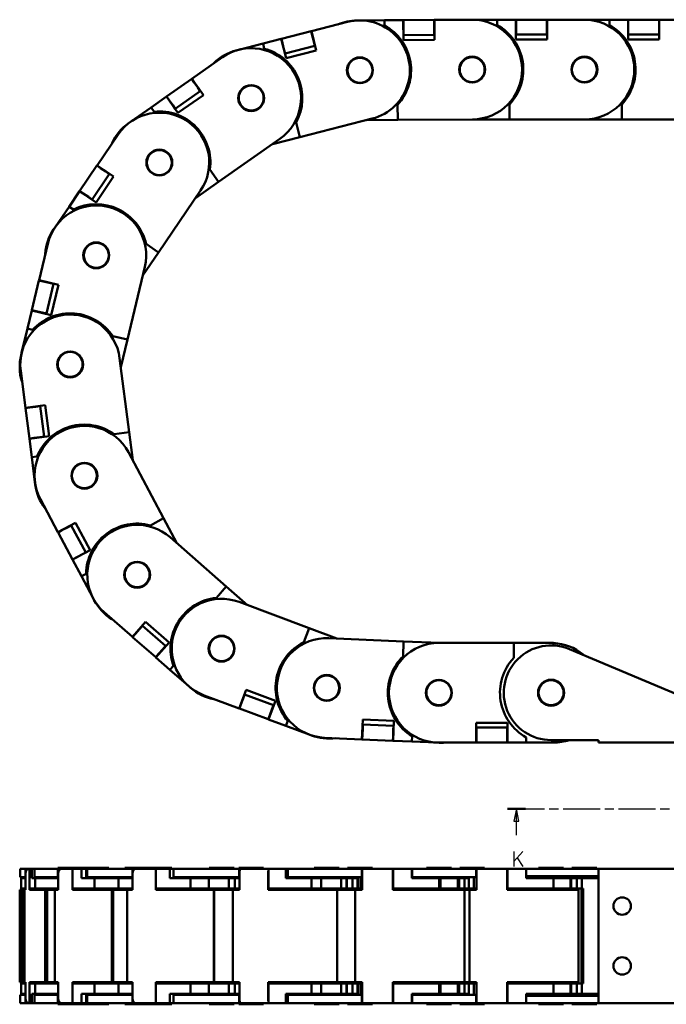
# Model space of a CAD drawing. Header units: millimetres. Extents: x 20 to 820, y -661 to 859.
# Tile 1 of 11: x 120 to 379, y -655 to -260. Entities that reach past the tile are written whole.
import ezdxf

# ---------------------------------------------------------------- set-up
doc = ezdxf.new("R2010")
doc.units = ezdxf.units.MM
doc.header["$LTSCALE"] = 2
doc.linetypes.add('CHAIN', pattern=[0.3543, 0.2362, -0.0295, 0.0591, -0.0295])
doc.layers.add('단면선(ISO)', color=3, linetype='CHAIN', lineweight=25)
doc.layers.add('외형선(ISO)', color=7, linetype='Continuous', lineweight=50)
doc.styles.add('한신치수', font='RomanS.shx')

# ---------------------------------------------------------------- blocks, each defined once
blk = doc.blocks.new('2dTransSection1')
at = {"layer": '단면선(ISO)', "linetype": 'CHAIN', "ltscale": 15.700518}
blk.add_line((157.68, -288.51), (211.31, -288.51), dxfattribs=at)
at = {"layer": '단면선(ISO)', "linetype": 'Continuous', "lineweight": 50}
for p, q in [((157.68, -288.51), (161.24, -288.51)), ((207.75, -288.51), (211.31, -288.51))]:
    blk.add_line(p, q, dxfattribs=at)
at = {"layer": '단면선(ISO)', "linetype": 'Continuous'}
for p, q in [((159.46, -288.51), (158.96, -291.01)), ((159.46, -291.01), (159.46, -288.51)), ((159.96, -291.01), (159.46, -288.51)), ((209.53, -288.51), (209.03, -291.01)), ((209.53, -291.01), (209.53, -288.51)), ((210.03, -291.01), (209.53, -288.51)), ((158.96, -291.01), (159.96, -291.01)), ((159.46, -293.82), (159.46, -291.01)), ((209.03, -291.01), (210.03, -291.01)), ((209.53, -293.82), (209.53, -291.01))]:
    blk.add_line(p, q, dxfattribs=at)
at = {"layer": '단면선(ISO)', "linetype": 'Continuous', "flags": 128}
for points in [[(159.96, -291.01), (159.46, -288.51), (158.96, -291.01), (159.96, -291.01)], [(210.03, -291.01), (209.53, -288.51), (209.03, -291.01), (210.03, -291.01)]]:
    blk.add_lwpolyline(points, dxfattribs=at)
at = {"layer": '단면선(ISO)'}
for points in [[(159.96, -291.01), (159.46, -288.51), (158.96, -291.01), (159.96, -291.01)], [(210.03, -291.01), (209.53, -288.51), (209.03, -291.01), (210.03, -291.01)]]:
    blk.add_solid(points, dxfattribs=at)
at = {"layer": '단면선(ISO)', "char_height": 3, "attachment_point": 7, "style": '한신치수'}
for insert in [(158.43, -300.05), (208.5, -300.05)]:
    blk.add_mtext('K', dxfattribs=dict(at, insert=insert))

msp = doc.modelspace()

# ---------------------------------------------------------------- linework, layer by layer
at = {"layer": '외형선(ISO)'}
for p, q in [((266.031, -260.693), (273.53, -260.643)), ((273.53, -260.643), (273.63, -260.642)), ((273.584, -268.642), (273.53, -260.643)), ((285.93, -260.56), (273.63, -260.642)), ((273.642, -262.392), (273.63, -260.642)), ((285.93, -260.56), (285.942, -262.31)), ((285.93, -260.56), (286.03, -260.56)), ((286.03, -260.56), (301.03, -260.46)), ((286.03, -260.56), (286.083, -268.559)), ((300.163, -260.459), (301.163, -260.459)), ((301.163, -260.459), (311.163, -260.459)), ((311.163, -260.459), (318.663, -260.459)), ((311.163, -260.459), (311.163, -262.564)), ((318.663, -268.459), (318.663, -260.459)), ((318.663, -260.459), (318.763, -260.459)), ((318.763, -262.209), (318.763, -260.459)), ((331.063, -260.459), (318.763, -260.459)), ((331.063, -260.459), (331.063, -262.209)), ((331.063, -260.459), (331.163, -260.459)), ((331.163, -260.459), (331.163, -268.459)), ((331.163, -260.459), (346.163, -260.459)), ((346.163, -260.459), (356.163, -260.459)), ((356.163, -260.459), (363.663, -260.459)), ((356.163, -260.459), (356.163, -262.564)), ((363.663, -268.459), (363.663, -260.459)), ((363.663, -260.459), (363.763, -260.459)), ((363.763, -262.209), (363.763, -260.459)), ((376.063, -260.459), (363.763, -260.459)), ((376.063, -260.459), (376.063, -262.209)), ((376.063, -260.459), (376.163, -260.459)), ((376.163, -260.459), (376.163, -268.459)), ((376.163, -260.459), (391.163, -260.459)), ((236.679, -265.096), (251.212, -261.382)), ((255.031, -260.766), (256.031, -260.759)), ((255.031, -260.791), (255.031, -260.791)), ((256.031, -260.759), (266.031, -260.693)), ((266.031, -260.693), (266.045, -262.797)), ((273.642, -262.392), (273.659, -264.892)), ((285.942, -262.31), (285.958, -264.81)), ((318.763, -262.209), (318.763, -264.709)), ((331.063, -262.209), (331.063, -264.709)), ((363.763, -262.209), (363.763, -264.709)), ((376.063, -262.209), (376.063, -264.709)), ((217.302, -270.048), (224.568, -268.191)), ((224.568, -268.191), (224.665, -268.166)), ((226.549, -275.942), (224.568, -268.191)), ((236.582, -265.12), (224.665, -268.166)), ((225.098, -269.862), (224.665, -268.166)), ((236.582, -265.12), (236.679, -265.096)), ((236.582, -265.12), (237.015, -266.816)), ((236.679, -265.096), (238.66, -272.847)), ((237.015, -266.816), (237.634, -269.238)), ((273.57, -266.643), (273.67, -266.642)), ((286.083, -268.559), (273.584, -268.642)), ((273.67, -266.642), (273.659, -264.892)), ((273.67, -266.642), (285.97, -266.56)), ((285.958, -264.81), (285.97, -266.56)), ((285.97, -266.56), (286.07, -266.559)), ((318.663, -266.459), (318.763, -266.459)), ((331.163, -268.459), (318.663, -268.459)), ((318.763, -266.459), (318.763, -264.709)), ((318.763, -266.459), (331.063, -266.459)), ((331.063, -264.709), (331.063, -266.459)), ((331.063, -266.459), (331.163, -266.459)), ((363.663, -266.459), (363.763, -266.459)), ((376.163, -268.459), (363.663, -268.459)), ((363.763, -266.459), (363.763, -264.709)), ((363.763, -266.459), (376.063, -266.459)), ((376.063, -264.709), (376.063, -266.459)), ((376.063, -266.459), (376.163, -266.459)), ((206.644, -272.772), (207.613, -272.524)), ((207.613, -272.524), (217.302, -270.048)), ((217.302, -270.048), (217.823, -272.087)), ((225.098, -269.862), (225.717, -272.284)), ((226.151, -273.979), (225.717, -272.284)), ((226.151, -273.979), (238.068, -270.934)), ((237.634, -269.238), (238.068, -270.934)), ((238.068, -270.934), (238.164, -270.909)), ((188.796, -284.153), (201.072, -275.533)), ((206.65, -272.796), (206.65, -272.796)), ((226.054, -274.004), (226.151, -273.979)), ((238.66, -272.847), (226.549, -275.942)), ((197.685, -277.912), (197.619, -277.844)), ((188.714, -284.211), (178.648, -291.279)), ((188.714, -284.211), (188.796, -284.153)), ((188.714, -284.211), (189.72, -285.643)), ((188.796, -284.153), (193.393, -290.701)), ((189.72, -285.643), (191.157, -287.689)), ((191.157, -287.689), (192.162, -289.121)), ((172.428, -295.647), (178.566, -291.337)), ((178.566, -291.337), (178.648, -291.279)), ((183.164, -297.884), (178.566, -291.337)), ((179.654, -292.711), (178.648, -291.279)), ((182.096, -296.189), (192.162, -289.121)), ((193.393, -290.701), (183.164, -297.884)), ((192.162, -289.121), (192.244, -289.064)), ((164.244, -301.393), (172.428, -295.647)), ((172.428, -295.647), (173.638, -297.369)), ((179.654, -292.711), (181.09, -294.757)), ((182.096, -296.189), (181.09, -294.757)), ((182.014, -296.247), (182.096, -296.189)), ((271.256, -294.632), (271.297, -300.658)), ((316.163, -294.432), (316.163, -300.459)), ((361.163, -294.432), (361.163, -300.459)), ((261.116, -300.136), (232.05, -307.564)), ((163.426, -301.968), (164.244, -301.393)), ((230.558, -301.725), (232.05, -307.564)), ((271.297, -300.658), (258.745, -300.742)), ((301.296, -300.459), (271.297, -300.658)), ((316.163, -300.459), (301.23, -300.459)), ((346.163, -300.459), (316.163, -300.459)), ((361.163, -300.459), (346.163, -300.459)), ((391.163, -300.459), (361.163, -300.459)), ((150.765, -318.932), (159.193, -306.524)), ((232.05, -307.564), (221.063, -310.372)), ((156.868, -309.947), (156.782, -309.907)), ((224.058, -308.269), (199.507, -325.509)), ((150.709, -319.015), (143.798, -329.19)), ((150.709, -319.015), (150.765, -318.932)), ((150.709, -319.015), (152.156, -319.998)), ((150.765, -318.932), (157.383, -323.427)), ((148.761, -332.561), (155.672, -322.386)), ((157.383, -323.427), (150.36, -333.768)), ((152.156, -319.998), (154.225, -321.403)), ((154.225, -321.403), (155.672, -322.386)), ((155.672, -322.386), (155.728, -322.303)), ((196.043, -320.577), (199.507, -325.509)), ((199.507, -325.509), (190.226, -332.026)), ((139.528, -335.477), (143.742, -329.273)), ((143.742, -329.273), (143.798, -329.19)), ((150.36, -333.768), (143.742, -329.273)), ((145.246, -330.173), (143.798, -329.19)), ((145.246, -330.173), (147.314, -331.578)), ((148.761, -332.561), (147.314, -331.578)), ((192.282, -328.998), (175.426, -353.815)), ((133.909, -343.749), (139.528, -335.477)), ((139.528, -335.477), (141.269, -336.659)), ((148.705, -332.644), (148.761, -332.561)), ((133.347, -344.576), (133.909, -343.749)), ((127.514, -364.925), (131.002, -350.336)), ((170.441, -350.429), (175.426, -353.815)), ((130.04, -354.361), (129.945, -354.354)), ((175.426, -353.815), (169.055, -363.196)), ((169.906, -359.637), (162.93, -388.814)), ((127.491, -365.022), (124.631, -376.985)), ((127.491, -365.022), (127.514, -364.925)), ((127.491, -365.022), (129.193, -365.429)), ((127.514, -364.925), (135.295, -366.785)), ((129.193, -365.429), (131.624, -366.01)), ((130.467, -378.38), (133.326, -366.417)), ((131.624, -366.01), (133.326, -366.417)), ((135.295, -366.785), (132.388, -378.943)), ((133.326, -366.417), (133.35, -366.32)), ((122.864, -384.377), (124.608, -377.082)), ((124.608, -377.082), (124.631, -376.985)), ((132.388, -378.943), (124.608, -377.082)), ((126.333, -377.392), (124.631, -376.985)), ((126.333, -377.392), (128.765, -377.973)), ((130.467, -378.38), (128.765, -377.973)), ((130.443, -378.478), (130.467, -378.38)), ((120.539, -394.103), (122.864, -384.377)), ((122.864, -384.377), (124.911, -384.866)), ((157.069, -387.413), (162.93, -388.814)), ((162.93, -388.814), (160.293, -399.844)), ((120.306, -395.075), (120.539, -394.103)), ((159.829, -396.214), (163.638, -425.971)), ((122.057, -416.171), (120.152, -401.292)), ((120.678, -405.397), (120.587, -405.424)), ((122.057, -416.171), (129.992, -415.155)), ((122.07, -416.27), (122.057, -416.171)), ((122.07, -416.27), (123.806, -416.048)), ((122.07, -416.27), (123.631, -428.471)), ((123.806, -416.048), (126.285, -415.731)), ((126.285, -415.731), (128.021, -415.508)), ((128.021, -415.508), (128.008, -415.409)), ((129.583, -427.709), (128.021, -415.508)), ((129.992, -415.155), (131.579, -427.554)), ((157.66, -426.736), (163.638, -425.971)), ((163.638, -425.971), (165.078, -437.219)), ((125.367, -428.248), (123.631, -428.471)), ((123.644, -428.57), (123.631, -428.471)), ((131.579, -427.554), (123.644, -428.57)), ((124.596, -436.009), (123.644, -428.57)), ((125.367, -428.248), (127.847, -427.931)), ((129.583, -427.709), (127.847, -427.931)), ((129.596, -427.808), (129.583, -427.709)), ((163.358, -433.989), (177.457, -460.469)), ((124.596, -436.009), (126.684, -435.742)), ((125.866, -445.928), (124.596, -436.009)), ((125.993, -446.92), (125.866, -445.928)), ((135.101, -466.029), (128.051, -452.789)), ((129.996, -456.442), (129.92, -456.499)), ((172.138, -463.302), (177.457, -460.469)), ((177.457, -460.469), (182.787, -470.479)), ((135.101, -466.029), (142.162, -462.269)), ((135.148, -466.117), (135.101, -466.029)), ((135.148, -466.117), (136.692, -465.295)), ((136.692, -465.295), (138.899, -464.12)), ((138.899, -464.12), (140.444, -463.297)), ((140.444, -463.297), (140.397, -463.209)), ((146.225, -474.154), (140.444, -463.297)), ((142.162, -462.269), (148.037, -473.302)), ((135.148, -466.117), (140.929, -476.974)), ((180.035, -468.067), (202.598, -487.838)), ((148.037, -473.302), (140.976, -477.062)), ((142.473, -476.151), (140.929, -476.974)), ((140.976, -477.062), (140.929, -476.974)), ((144.501, -483.682), (140.976, -477.062)), ((142.473, -476.151), (144.68, -474.976)), ((146.225, -474.154), (144.68, -474.976)), ((146.272, -474.242), (146.225, -474.154)), ((144.501, -483.682), (146.358, -482.693)), ((149.2, -492.509), (144.501, -483.682)), ((198.626, -492.371), (202.598, -487.838)), ((202.598, -487.838), (211.127, -495.312)), ((149.67, -493.392), (149.2, -492.509)), ((207.699, -494.031), (235.801, -504.531)), ((164.955, -508.037), (153.673, -498.151)), ((156.786, -500.879), (156.735, -500.959)), ((164.955, -508.037), (170.227, -502.02)), ((166.183, -506.786), (167.831, -504.906)), ((167.831, -504.906), (168.984, -503.59)), ((168.984, -503.59), (168.909, -503.524)), ((178.235, -511.696), (168.984, -503.59)), ((170.227, -502.02), (179.628, -510.258)), ((233.692, -510.176), (235.801, -504.531)), ((235.801, -504.531), (246.883, -508.671)), ((165.03, -508.103), (164.955, -508.037)), ((165.03, -508.103), (166.183, -506.786)), ((165.03, -508.103), (174.281, -516.209)), ((243.716, -508.534), (273.688, -509.83)), ((179.628, -510.258), (174.356, -516.275)), ((175.434, -514.893), (177.082, -513.012)), ((178.235, -511.696), (177.082, -513.012)), ((178.31, -511.762), (178.235, -511.696)), ((273.428, -515.851), (273.688, -509.83)), ((273.688, -509.83), (288.243, -510.459)), ((287.811, -510.459), (317.811, -510.459)), ((317.811, -510.459), (332.811, -510.459)), ((317.811, -516.486), (317.811, -510.459)), ((333.811, -511.486), (333.811, -510.484)), ((340.186, -512.949), (389.916, -533.898)), ((175.434, -514.893), (174.281, -516.209)), ((174.356, -516.275), (174.281, -516.209)), ((179.997, -521.218), (174.356, -516.275)), ((345.666, -515.138), (345.592, -515.227)), ((179.997, -521.218), (181.384, -519.635)), ((187.518, -527.808), (179.997, -521.218)), ((188.27, -528.467), (187.518, -527.808)), ((207.75, -536.751), (210.55, -529.257)), ((210.55, -529.257), (222.259, -533.632)), ((207.75, -536.751), (193.699, -531.501)), ((197.576, -532.949), (197.557, -533.042)), ((208.456, -535.146), (209.331, -532.805)), ((209.331, -532.805), (209.944, -531.165)), ((209.944, -531.165), (209.85, -531.13)), ((221.466, -535.47), (209.944, -531.165)), ((207.844, -536.786), (207.75, -536.751)), ((207.844, -536.786), (208.456, -535.146)), ((207.844, -536.786), (219.366, -541.091)), ((222.259, -533.632), (219.46, -541.126)), ((219.978, -539.451), (220.853, -537.109)), ((221.466, -535.47), (220.853, -537.109)), ((221.559, -535.505), (221.466, -535.47)), ((219.978, -539.451), (219.366, -541.091)), ((219.46, -541.126), (219.366, -541.091)), ((226.485, -543.751), (219.46, -541.126)), ((226.485, -543.751), (227.222, -541.779)), ((235.853, -547.251), (226.485, -543.751)), ((256.975, -549.145), (257.32, -541.152)), ((257.15, -547.401), (257.258, -544.903)), ((257.334, -543.155), (257.234, -543.15)), ((257.258, -544.903), (257.334, -543.155)), ((257.32, -541.152), (269.809, -541.692)), ((269.622, -543.686), (257.334, -543.155)), ((269.809, -541.692), (269.463, -549.685)), ((269.622, -543.686), (269.547, -545.434)), ((269.722, -543.69), (269.622, -543.686)), ((302.811, -542.459), (315.311, -542.459)), ((302.811, -550.459), (302.811, -542.459)), ((302.911, -544.459), (302.811, -544.459)), ((315.211, -544.459), (302.911, -544.459)), ((302.911, -546.209), (302.911, -544.459)), ((315.311, -544.459), (315.211, -544.459)), ((315.211, -544.459), (315.211, -546.209)), ((315.311, -542.459), (315.311, -550.459)), ((236.789, -547.601), (235.853, -547.251)), ((256.975, -549.145), (241.989, -548.497)), ((257.075, -549.149), (257.15, -547.401)), ((269.439, -547.932), (269.363, -549.68)), ((269.439, -547.932), (269.547, -545.434)), ((276.956, -550.009), (277.047, -547.906)), ((302.911, -548.709), (302.911, -546.209)), ((302.911, -550.459), (302.911, -548.709)), ((315.211, -548.709), (315.211, -546.209)), ((315.211, -548.709), (315.211, -550.459)), ((322.811, -550.459), (322.811, -548.355)), ((257.075, -549.149), (256.975, -549.145)), ((257.075, -549.149), (269.363, -549.68)), ((269.463, -549.685), (269.363, -549.68)), ((276.956, -550.009), (269.463, -549.685)), ((286.947, -550.441), (276.956, -550.009)), ((287.946, -550.484), (286.947, -550.441)), ((302.811, -550.459), (287.811, -550.459)), ((302.911, -550.459), (302.811, -550.459)), ((302.911, -550.459), (315.211, -550.459)), ((315.311, -550.459), (315.211, -550.459)), ((322.811, -550.459), (315.311, -550.459)), ((332.811, -550.459), (322.811, -550.459)), ((351.811, -549.459), (332.811, -549.459)), ((333.811, -550.459), (332.811, -550.459)), ((333.811, -550.434), (333.811, -549.459)), ((351.811, -550.459), (351.811, -549.459)), ((394.811, -550.459), (351.811, -550.459)), ((119.991, -601.035), (120.152, -601.035)), ((119.991, -604.435), (119.991, -601.035)), ((122.057, -601.035), (120.152, -601.035)), ((122.057, -601.035), (123.644, -601.035)), ((122.057, -604.435), (122.057, -601.035)), ((122.07, -602.785), (122.07, -609.535)), ((123.631, -609.535), (123.631, -602.785)), ((123.644, -601.035), (123.644, -609.035)), ((124.596, -601.035), (123.644, -601.035)), ((124.596, -604.835), (124.596, -601.035)), ((124.596, -601.035), (125.704, -601.035)), ((125.704, -601.035), (128.051, -601.035)), ((125.704, -604.435), (125.704, -601.035)), ((135.101, -601.035), (128.051, -601.035)), ((134.991, -600.635), (140.704, -600.635)), ((134.991, -601.035), (134.991, -600.635)), ((135.101, -601.035), (136.692, -601.035)), ((135.101, -604.435), (135.101, -601.035)), ((135.148, -602.785), (135.148, -609.535)), ((140.976, -601.035), (136.692, -601.035)), ((140.704, -600.635), (150.704, -600.635)), ((140.704, -601.035), (140.704, -600.635)), ((140.929, -609.535), (140.929, -602.785)), ((140.976, -601.035), (140.976, -609.035)), ((144.501, -601.035), (140.976, -601.035)), ((144.501, -604.835), (144.501, -601.035)), ((144.501, -601.035), (146.358, -601.035)), ((146.358, -601.035), (146.854, -601.035)), ((146.358, -601.035), (146.358, -604.835)), ((146.854, -601.035), (153.673, -601.035)), ((146.854, -604.435), (146.854, -601.035)), ((150.704, -600.635), (155.454, -600.635)), ((150.704, -601.035), (150.704, -600.635)), ((164.955, -601.035), (153.673, -601.035)), ((155.454, -601.035), (155.454, -600.635)), ((161.854, -600.635), (171.854, -600.635)), ((161.854, -601.035), (161.854, -600.635)), ((164.955, -601.035), (166.183, -601.035)), ((164.955, -604.435), (164.955, -601.035)), ((165.03, -602.785), (165.03, -609.535)), ((174.356, -601.035), (166.183, -601.035)), ((171.854, -600.635), (180.738, -600.635)), ((171.854, -601.035), (171.854, -600.635)), ((174.281, -609.535), (174.281, -602.785)), ((174.356, -601.035), (174.356, -609.035)), ((179.997, -601.035), (174.356, -601.035)), ((179.997, -604.835), (179.997, -601.035)), ((179.997, -601.035), (181.384, -601.035)), ((180.738, -601.035), (180.738, -600.635)), ((181.384, -601.035), (181.384, -604.835)), ((181.384, -601.035), (193.699, -601.035)), ((207.75, -601.035), (193.699, -601.035)), ((195.699, -600.635), (205.699, -600.635)), ((195.699, -601.035), (195.699, -600.635)), ((205.699, -601.035), (205.699, -600.635)), ((207.565, -600.635), (217.565, -600.635)), ((207.565, -601.035), (207.565, -600.635)), ((207.75, -601.035), (208.456, -601.035)), ((207.75, -604.435), (207.75, -601.035)), ((207.844, -602.785), (207.844, -609.535)), ((219.46, -601.035), (208.456, -601.035)), ((217.565, -601.035), (217.565, -600.635)), ((219.366, -609.535), (219.366, -602.785)), ((219.46, -601.035), (219.46, -609.035)), ((226.485, -601.035), (219.46, -601.035)), ((226.485, -604.835), (226.485, -601.035)), ((226.485, -601.035), (227.222, -601.035)), ((227.222, -601.035), (227.222, -604.835)), ((227.222, -601.035), (241.989, -601.035)), ((237.853, -600.635), (247.853, -600.635)), ((237.853, -601.035), (237.853, -600.635)), ((256.975, -601.035), (241.989, -601.035)), ((247.853, -601.035), (247.853, -600.635)), ((251.164, -600.635), (261.164, -600.635)), ((251.164, -601.035), (251.164, -600.635)), ((256.975, -601.035), (257.15, -601.035)), ((256.975, -604.435), (256.975, -601.035)), ((257.075, -602.785), (257.075, -609.535)), ((269.439, -601.035), (257.15, -601.035)), ((261.164, -601.035), (261.164, -600.635)), ((269.363, -609.535), (269.363, -602.785)), ((269.439, -601.035), (269.463, -601.035)), ((269.463, -601.035), (269.463, -609.035)), ((276.956, -601.035), (269.463, -601.035)), ((276.956, -604.835), (276.956, -601.035)), ((276.956, -601.035), (277.047, -601.035)), ((277.047, -601.035), (277.047, -604.835)), ((277.047, -601.035), (287.811, -601.035)), ((282.811, -600.635), (292.811, -600.635)), ((282.811, -601.035), (282.811, -600.635)), ((302.811, -601.035), (287.811, -601.035)), ((292.811, -601.035), (292.811, -600.635)), ((296.163, -600.635), (306.163, -600.635)), ((296.163, -601.035), (296.163, -600.635)), ((302.811, -601.035), (302.911, -601.035)), ((302.811, -604.435), (302.811, -601.035)), ((315.211, -601.035), (302.911, -601.035)), ((302.911, -602.785), (302.911, -601.035)), ((302.911, -602.785), (302.911, -609.535)), ((306.163, -601.035), (306.163, -600.635)), ((315.211, -601.035), (315.311, -601.035)), ((315.211, -601.035), (315.211, -602.785)), ((315.211, -609.535), (315.211, -602.785)), ((315.311, -601.035), (315.311, -609.035)), ((322.811, -601.035), (315.311, -601.035)), ((322.811, -604.835), (322.811, -601.035)), ((322.811, -601.035), (332.811, -601.035)), ((332.811, -604.035), (322.811, -604.035)), ((327.811, -600.635), (337.811, -600.635)), ((327.811, -601.035), (327.811, -600.635)), ((327.811, -604.835), (327.811, -604.035)), ((351.811, -601.035), (332.811, -601.035)), ((332.811, -604.035), (351.811, -604.035)), ((337.811, -601.035), (337.811, -600.635)), ((337.811, -604.835), (337.811, -604.035)), ((341.163, -600.635), (351.163, -600.635)), ((341.163, -601.035), (341.163, -600.635)), ((351.163, -601.035), (351.163, -600.635)), ((394.811, -601.035), (351.811, -601.035)), ((351.811, -655.035), (351.811, -601.035)), ((120.152, -604.435), (119.991, -604.435)), ((120.152, -604.435), (122.057, -604.435)), ((120.331, -609.035), (120.331, -604.835)), ((120.331, -604.835), (122.07, -604.835)), ((122.057, -604.435), (122.07, -604.435)), ((125.866, -604.835), (124.596, -604.835)), ((128.051, -604.435), (125.704, -604.435)), ((125.866, -604.835), (126.018, -604.835)), ((126.018, -609.035), (126.018, -604.835)), ((126.018, -604.835), (135.148, -604.835)), ((126.684, -604.435), (126.684, -604.835)), ((128.051, -604.435), (135.101, -604.435)), ((135.101, -604.435), (135.148, -604.435)), ((149.2, -604.835), (144.501, -604.835)), ((153.673, -604.435), (146.854, -604.435)), ((149.2, -604.835), (149.693, -604.835)), ((149.693, -609.035), (149.693, -604.835)), ((149.693, -604.835), (159.429, -604.835)), ((153.673, -604.435), (164.955, -604.435)), ((165.03, -604.835), (159.429, -604.835)), ((159.429, -604.835), (159.429, -609.035)), ((161.854, -604.835), (161.854, -604.435)), ((164.955, -604.435), (165.03, -604.435)), ((187.518, -604.835), (179.997, -604.835)), ((193.699, -604.435), (181.384, -604.435)), ((187.518, -604.835), (188.287, -604.835)), ((188.287, -609.035), (188.287, -604.835)), ((188.287, -604.835), (195.556, -604.835)), ((193.699, -604.435), (207.75, -604.435)), ((195.556, -604.835), (195.556, -609.035)), ((203.595, -604.835), (195.556, -604.835)), ((195.699, -604.835), (195.699, -604.435)), ((203.595, -604.835), (203.595, -609.035)), ((205.949, -604.835), (203.595, -604.835)), ((205.699, -604.835), (205.699, -604.435)), ((205.949, -604.835), (207.844, -604.835)), ((205.949, -604.835), (205.949, -609.035)), ((207.75, -604.435), (207.844, -604.435)), ((235.853, -604.835), (226.485, -604.835)), ((241.989, -604.435), (227.222, -604.435)), ((233.692, -604.435), (233.692, -604.835)), ((235.801, -604.435), (235.801, -604.835)), ((235.853, -604.835), (236.798, -604.835)), ((236.798, -609.035), (236.798, -604.835)), ((236.798, -604.835), (240.659, -604.835)), ((237.853, -604.835), (237.853, -604.435)), ((240.659, -604.835), (240.659, -609.035)), ((248.579, -604.835), (240.659, -604.835)), ((241.989, -604.435), (256.975, -604.435)), ((247.853, -604.835), (247.853, -604.435)), ((248.579, -604.835), (248.579, -609.035)), ((248.579, -604.835), (248.696, -604.835)), ((248.696, -604.835), (250.78, -604.835)), ((248.696, -604.835), (248.696, -609.035)), ((249.49, -604.435), (249.49, -604.835)), ((250.78, -604.835), (250.78, -609.035)), ((250.78, -604.835), (250.914, -604.835)), ((253.142, -604.835), (250.914, -604.835)), ((250.914, -604.835), (250.914, -609.035)), ((251.164, -604.835), (251.164, -604.435)), ((255.223, -604.835), (253.142, -604.835)), ((253.142, -604.835), (253.142, -609.035)), ((255.223, -604.835), (255.297, -604.835)), ((255.223, -604.835), (255.223, -609.035)), ((255.297, -604.835), (255.638, -604.835)), ((255.297, -604.835), (255.297, -609.035)), ((255.638, -604.435), (255.638, -609.035)), ((256.667, -609.035), (256.667, -604.435)), ((256.975, -604.435), (257.075, -604.435)), ((286.947, -604.835), (276.956, -604.835)), ((287.811, -604.435), (277.047, -604.435)), ((282.811, -604.835), (282.811, -604.435)), ((286.947, -604.835), (287.947, -604.835)), ((287.811, -604.435), (302.811, -604.435)), ((287.947, -609.035), (287.947, -604.835)), ((287.947, -604.835), (288.423, -604.835)), ((288.423, -604.835), (288.423, -609.035)), ((295.403, -604.835), (288.423, -604.835)), ((292.811, -604.835), (292.811, -604.435)), ((295.403, -604.835), (295.403, -609.035)), ((295.403, -604.835), (295.913, -604.835)), ((298.085, -604.835), (295.913, -604.835)), ((295.913, -604.835), (295.913, -609.035)), ((296.163, -604.835), (296.163, -604.435)), ((299.811, -604.835), (298.085, -604.835)), ((298.085, -604.835), (298.085, -609.035)), ((299.811, -604.435), (299.811, -609.035)), ((301.811, -609.035), (301.811, -604.435)), ((302.911, -604.435), (302.811, -604.435)), ((332.811, -604.835), (322.811, -604.835)), ((332.811, -604.835), (333.811, -604.835)), ((333.811, -609.035), (333.811, -604.835)), ((340.605, -604.835), (333.811, -604.835)), ((337.811, -604.435), (346.163, -604.435)), ((340.605, -604.835), (340.605, -609.035)), ((340.605, -604.835), (340.913, -604.835)), ((343.085, -604.835), (340.913, -604.835)), ((340.913, -604.835), (340.913, -609.035)), ((341.163, -604.835), (341.163, -604.435)), ((345.163, -604.835), (343.085, -604.835)), ((343.085, -604.835), (343.085, -609.035)), ((345.163, -604.835), (346.163, -604.835)), ((345.163, -604.835), (345.163, -609.035)), ((351.811, -604.435), (346.163, -604.435)), ((351.811, -604.835), (346.163, -604.835)), ((351.163, -604.835), (351.163, -604.435)), ((119.758, -609.535), (120.587, -609.535)), ((119.758, -646.535), (119.758, -609.535)), ((120.331, -609.035), (122.07, -609.035)), ((121.546, -609.535), (120.587, -609.535)), ((120.587, -609.535), (120.587, -646.535)), ((121.708, -609.535), (121.546, -609.535)), ((121.546, -609.535), (121.546, -646.535)), ((122.07, -609.535), (121.708, -609.535)), ((121.708, -646.535), (121.708, -609.535)), ((125.993, -609.535), (123.631, -609.535)), ((123.644, -609.035), (125.866, -609.035)), ((126.018, -609.035), (125.866, -609.035)), ((125.993, -609.535), (129.92, -609.535)), ((126.018, -609.035), (135.148, -609.035)), ((129.583, -609.535), (129.583, -609.035)), ((130.716, -609.535), (129.92, -609.535)), ((129.92, -609.535), (129.92, -646.535)), ((130.467, -609.535), (130.467, -609.035)), ((130.716, -609.535), (133.808, -609.535)), ((130.716, -609.535), (130.716, -646.535)), ((133.326, -609.035), (133.326, -609.535)), ((135.148, -609.535), (133.808, -609.535)), ((133.808, -646.535), (133.808, -609.535)), ((149.67, -609.535), (140.929, -609.535)), ((140.976, -609.035), (149.2, -609.035)), ((146.225, -609.535), (146.225, -609.035)), ((148.761, -609.535), (148.761, -609.035)), ((149.693, -609.035), (149.2, -609.035)), ((149.67, -609.535), (156.735, -609.535)), ((149.693, -609.035), (159.429, -609.035)), ((151.307, -609.035), (151.307, -609.535)), ((151.902, -609.035), (151.902, -609.535)), ((156.032, -609.035), (156.032, -609.535)), ((157.265, -609.535), (156.735, -609.535)), ((156.735, -609.535), (156.735, -646.535)), ((157.265, -609.535), (162.886, -609.535)), ((157.265, -609.535), (157.265, -646.535)), ((158.194, -609.535), (158.194, -609.035)), ((159.429, -609.035), (165.03, -609.035)), ((161.692, -609.035), (161.692, -609.535)), ((162.533, -609.035), (162.533, -609.535)), ((165.03, -609.535), (162.886, -609.535)), ((162.886, -646.535), (162.886, -609.535)), ((188.27, -609.535), (174.281, -609.535)), ((174.356, -609.035), (187.518, -609.035)), ((178.235, -609.535), (178.235, -609.035)), ((178.455, -609.535), (178.455, -609.035)), ((185.441, -609.035), (185.441, -609.535)), ((186.419, -609.035), (186.419, -609.535)), ((186.854, -609.535), (186.854, -609.035)), ((188.287, -609.035), (187.518, -609.035)), ((188.031, -609.035), (188.031, -609.535)), ((188.27, -609.535), (197.557, -609.535)), ((188.287, -609.035), (195.556, -609.035)), ((188.844, -609.035), (188.844, -609.535)), ((195.556, -609.035), (203.595, -609.035)), ((197.752, -609.535), (197.557, -609.535)), ((197.557, -609.535), (197.557, -646.535)), ((197.752, -609.535), (197.752, -646.535)), ((197.752, -609.535), (205.174, -609.535)), ((201.652, -609.535), (201.652, -609.035)), ((203.595, -609.035), (205.949, -609.035)), ((204.947, -609.535), (204.947, -609.035)), ((207.844, -609.535), (205.174, -609.535)), ((205.174, -646.535), (205.174, -609.535)), ((207.844, -609.035), (205.949, -609.035)), ((236.789, -609.535), (219.366, -609.535)), ((219.46, -609.035), (235.853, -609.035)), ((221.466, -609.535), (221.466, -609.035)), ((221.496, -609.035), (221.496, -609.535)), ((236.798, -609.035), (235.853, -609.035)), ((236.789, -609.535), (247.095, -609.535)), ((236.798, -609.035), (240.659, -609.035)), ((237.448, -609.535), (237.448, -609.035)), ((239.198, -609.535), (239.198, -609.035)), ((240.659, -609.035), (248.579, -609.035)), ((247.095, -609.535), (247.095, -646.535)), ((247.095, -609.535), (254.227, -609.535)), ((248.696, -609.035), (248.579, -609.035)), ((250.43, -609.035), (248.696, -609.035)), ((256.667, -609.035), (250.43, -609.035)), ((257.075, -609.535), (254.227, -609.535)), ((254.227, -646.535), (254.227, -609.535)), ((257.075, -609.035), (256.667, -609.035)), ((287.946, -609.535), (269.363, -609.535)), ((269.463, -609.035), (286.947, -609.035)), ((269.622, -609.535), (269.622, -609.035)), ((277.426, -609.535), (277.426, -609.035)), ((277.642, -609.535), (277.642, -609.035)), ((287.947, -609.035), (286.947, -609.035)), ((287.946, -609.535), (298.052, -609.535)), ((287.947, -609.035), (288.423, -609.035)), ((288.423, -609.035), (295.403, -609.035)), ((300.641, -609.035), (295.403, -609.035)), ((298.052, -609.535), (298.052, -646.535)), ((298.052, -609.535), (300.061, -609.535)), ((302.911, -609.535), (300.061, -609.535)), ((300.061, -646.535), (300.061, -609.535)), ((301.316, -609.035), (300.641, -609.035)), ((300.641, -609.035), (300.641, -609.535)), ((301.316, -609.035), (301.316, -609.535)), ((302.911, -609.035), (301.811, -609.035)), ((315.311, -609.035), (315.211, -609.035)), ((333.811, -609.535), (315.211, -609.535)), ((315.311, -609.035), (332.811, -609.035)), ((321.811, -609.535), (321.811, -609.035)), ((333.811, -609.035), (332.811, -609.035)), ((333.811, -609.035), (340.605, -609.035)), ((333.811, -609.535), (343.811, -609.535)), ((345.024, -609.035), (340.605, -609.035)), ((343.811, -609.535), (343.811, -646.535)), ((345.666, -609.035), (345.024, -609.035)), ((345.024, -609.035), (345.024, -647.035)), ((345.666, -609.035), (345.666, -647.035)), ((119.758, -646.535), (120.587, -646.535)), ((120.331, -647.035), (122.07, -647.035)), ((120.331, -647.035), (120.331, -651.235)), ((121.546, -646.535), (120.587, -646.535)), ((121.708, -646.535), (121.546, -646.535)), ((122.07, -646.535), (121.708, -646.535)), ((122.07, -653.285), (122.07, -646.535)), ((123.631, -646.535), (123.631, -653.285)), ((125.993, -646.535), (123.631, -646.535)), ((123.644, -655.035), (123.644, -647.035)), ((123.644, -647.035), (125.866, -647.035)), ((126.018, -647.035), (125.866, -647.035)), ((125.993, -646.535), (129.92, -646.535)), ((126.018, -647.035), (135.148, -647.035)), ((126.018, -647.035), (126.018, -651.235)), ((129.583, -646.535), (129.583, -647.035)), ((130.716, -646.535), (129.92, -646.535)), ((130.467, -646.535), (130.467, -647.035)), ((130.716, -646.535), (133.808, -646.535)), ((133.326, -647.035), (133.326, -646.535)), ((135.148, -646.535), (133.808, -646.535)), ((135.148, -653.285), (135.148, -646.535)), ((140.929, -646.535), (140.929, -653.285)), ((149.67, -646.535), (140.929, -646.535)), ((140.976, -655.035), (140.976, -647.035)), ((140.976, -647.035), (149.2, -647.035)), ((146.225, -646.535), (146.225, -647.035)), ((148.761, -646.535), (148.761, -647.035)), ((149.693, -647.035), (149.2, -647.035)), ((149.67, -646.535), (156.735, -646.535)), ((149.693, -647.035), (159.429, -647.035)), ((149.693, -647.035), (149.693, -651.235)), ((151.307, -646.535), (151.307, -647.035)), ((151.902, -646.535), (151.902, -647.035)), ((156.032, -646.535), (156.032, -647.035)), ((157.265, -646.535), (156.735, -646.535)), ((157.265, -646.535), (162.886, -646.535)), ((158.194, -647.035), (158.194, -646.535)), ((159.429, -651.235), (159.429, -647.035)), ((159.429, -647.035), (165.03, -647.035)), ((161.692, -646.535), (161.692, -647.035)), ((162.533, -646.535), (162.533, -647.035)), ((165.03, -646.535), (162.886, -646.535)), ((165.03, -653.285), (165.03, -646.535)), ((174.281, -646.535), (174.281, -653.285)), ((188.27, -646.535), (174.281, -646.535)), ((174.356, -655.035), (174.356, -647.035)), ((174.356, -647.035), (187.518, -647.035)), ((178.235, -646.535), (178.235, -647.035)), ((178.455, -647.035), (178.455, -646.535)), ((185.441, -646.535), (185.441, -647.035)), ((186.419, -646.535), (186.419, -647.035)), ((186.854, -647.035), (186.854, -646.535)), ((188.287, -647.035), (187.518, -647.035)), ((188.031, -646.535), (188.031, -647.035)), ((188.27, -646.535), (197.557, -646.535)), ((188.287, -647.035), (195.556, -647.035)), ((188.287, -647.035), (188.287, -651.235)), ((188.844, -646.535), (188.844, -647.035)), ((195.556, -651.235), (195.556, -647.035)), ((195.556, -647.035), (203.595, -647.035)), ((197.752, -646.535), (197.557, -646.535)), ((197.752, -646.535), (205.174, -646.535)), ((201.652, -647.035), (201.652, -646.535)), ((203.595, -651.235), (203.595, -647.035)), ((203.595, -647.035), (205.949, -647.035)), ((204.947, -647.035), (204.947, -646.535)), ((207.844, -646.535), (205.174, -646.535)), ((207.844, -647.035), (205.949, -647.035)), ((205.949, -647.035), (205.949, -651.235)), ((207.844, -653.285), (207.844, -646.535)), ((219.366, -646.535), (219.366, -653.285)), ((236.789, -646.535), (219.366, -646.535)), ((219.46, -655.035), (219.46, -647.035)), ((219.46, -647.035), (235.853, -647.035)), ((221.466, -646.535), (221.466, -647.035)), ((221.496, -646.535), (221.496, -647.035)), ((236.798, -647.035), (235.853, -647.035)), ((236.789, -646.535), (247.095, -646.535)), ((236.798, -647.035), (240.659, -647.035)), ((236.798, -647.035), (236.798, -651.235)), ((237.448, -647.035), (237.448, -646.535)), ((239.198, -647.035), (239.198, -646.535)), ((240.659, -651.235), (240.659, -647.035)), ((240.659, -647.035), (248.579, -647.035)), ((247.095, -646.535), (254.227, -646.535)), ((248.696, -647.035), (248.579, -647.035)), ((248.579, -651.235), (248.579, -647.035)), ((250.43, -647.035), (248.696, -647.035)), ((248.696, -651.235), (248.696, -647.035)), ((256.667, -647.035), (250.43, -647.035)), ((250.78, -651.235), (250.78, -647.035)), ((250.914, -647.035), (250.914, -651.235)), ((253.142, -651.235), (253.142, -647.035)), ((257.075, -646.535), (254.227, -646.535)), ((255.223, -651.235), (255.223, -647.035)), ((255.297, -651.235), (255.297, -647.035)), ((255.638, -647.035), (255.638, -651.635)), ((257.075, -647.035), (256.667, -647.035)), ((256.667, -647.035), (256.667, -651.635)), ((257.075, -653.285), (257.075, -646.535)), ((269.363, -646.535), (269.363, -653.285)), ((287.946, -646.535), (269.363, -646.535)), ((269.463, -655.035), (269.463, -647.035)), ((269.463, -647.035), (286.947, -647.035)), ((269.622, -646.535), (269.622, -647.035)), ((277.426, -647.035), (277.426, -646.535)), ((277.642, -647.035), (277.642, -646.535)), ((287.947, -647.035), (286.947, -647.035)), ((287.946, -646.535), (298.052, -646.535)), ((287.947, -647.035), (288.423, -647.035)), ((287.947, -647.035), (287.947, -651.235)), ((288.423, -651.235), (288.423, -647.035)), ((288.423, -647.035), (295.403, -647.035)), ((300.641, -647.035), (295.403, -647.035)), ((295.403, -651.235), (295.403, -647.035)), ((295.913, -647.035), (295.913, -651.235)), ((298.052, -646.535), (300.061, -646.535)), ((298.085, -651.235), (298.085, -647.035)), ((299.811, -647.035), (299.811, -651.635)), ((302.911, -646.535), (300.061, -646.535)), ((300.641, -646.535), (300.641, -647.035)), ((301.316, -647.035), (300.641, -647.035)), ((301.316, -646.535), (301.316, -647.035)), ((302.911, -647.035), (301.811, -647.035)), ((301.811, -647.035), (301.811, -651.635)), ((302.911, -653.285), (302.911, -646.535)), ((315.211, -646.535), (315.211, -653.285)), ((333.811, -646.535), (315.211, -646.535)), ((315.311, -647.035), (315.211, -647.035)), ((315.311, -655.035), (315.311, -647.035)), ((315.311, -647.035), (332.811, -647.035)), ((321.811, -647.035), (321.811, -646.535)), ((333.811, -647.035), (332.811, -647.035)), ((333.811, -646.535), (343.811, -646.535)), ((333.811, -647.035), (333.811, -651.235)), ((333.811, -647.035), (340.605, -647.035)), ((345.024, -647.035), (340.605, -647.035)), ((340.605, -651.235), (340.605, -647.035)), ((340.913, -647.035), (340.913, -651.235)), ((343.085, -651.235), (343.085, -647.035)), ((345.666, -647.035), (345.024, -647.035)), ((345.163, -651.235), (345.163, -647.035)), ((120.152, -651.635), (119.991, -651.635)), ((119.991, -655.035), (119.991, -651.635)), ((120.152, -651.635), (122.057, -651.635)), ((120.331, -651.235), (122.07, -651.235)), ((122.057, -651.635), (122.07, -651.635)), ((122.057, -651.635), (122.057, -655.035)), ((124.596, -651.235), (124.596, -655.035)), ((125.866, -651.235), (124.596, -651.235)), ((128.051, -651.635), (125.704, -651.635)), ((125.704, -655.035), (125.704, -651.635)), ((125.866, -651.235), (126.018, -651.235)), ((126.018, -651.235), (135.148, -651.235)), ((126.684, -651.635), (126.684, -651.235)), ((128.051, -651.635), (135.101, -651.635)), ((135.101, -651.635), (135.148, -651.635)), ((135.101, -651.635), (135.101, -655.035)), ((144.501, -651.235), (144.501, -655.035)), ((149.2, -651.235), (144.501, -651.235)), ((146.358, -655.035), (146.358, -651.235)), ((153.673, -651.635), (146.854, -651.635)), ((146.854, -655.035), (146.854, -651.635)), ((149.2, -651.235), (149.693, -651.235)), ((149.693, -651.235), (159.429, -651.235)), ((153.673, -651.635), (164.955, -651.635)), ((165.03, -651.235), (159.429, -651.235)), ((161.854, -651.635), (161.854, -651.235)), ((164.955, -651.635), (165.03, -651.635)), ((164.955, -651.635), (164.955, -655.035)), ((179.997, -651.235), (179.997, -655.035)), ((187.518, -651.235), (179.997, -651.235)), ((181.384, -655.035), (181.384, -651.235)), ((193.699, -651.635), (181.384, -651.635)), ((187.518, -651.235), (188.287, -651.235)), ((188.287, -651.235), (195.556, -651.235)), ((193.699, -651.635), (207.75, -651.635)), ((203.595, -651.235), (195.556, -651.235)), ((195.699, -651.635), (195.699, -651.235)), ((205.949, -651.235), (203.595, -651.235)), ((205.699, -651.635), (205.699, -651.235)), ((205.949, -651.235), (207.844, -651.235)), ((207.75, -651.635), (207.844, -651.635)), ((207.75, -651.635), (207.75, -655.035)), ((226.485, -651.235), (226.485, -655.035)), ((235.853, -651.235), (226.485, -651.235)), ((227.222, -655.035), (227.222, -651.235)), ((241.989, -651.635), (227.222, -651.635)), ((233.692, -651.635), (233.692, -651.235)), ((235.801, -651.635), (235.801, -651.235)), ((235.853, -651.235), (236.798, -651.235)), ((236.798, -651.235), (240.659, -651.235)), ((237.853, -651.635), (237.853, -651.235)), ((248.579, -651.235), (240.659, -651.235)), ((241.989, -651.635), (256.975, -651.635)), ((247.853, -651.635), (247.853, -651.235)), ((248.579, -651.235), (248.696, -651.235)), ((248.696, -651.235), (250.78, -651.235)), ((249.49, -651.235), (249.49, -651.635)), ((250.78, -651.235), (250.914, -651.235)), ((253.142, -651.235), (250.914, -651.235)), ((251.164, -651.635), (251.164, -651.235)), ((255.223, -651.235), (253.142, -651.235)), ((255.223, -651.235), (255.297, -651.235)), ((255.297, -651.235), (255.638, -651.235)), ((256.975, -651.635), (257.075, -651.635)), ((256.975, -651.635), (256.975, -655.035)), ((276.956, -651.235), (276.956, -655.035)), ((286.947, -651.235), (276.956, -651.235)), ((277.047, -655.035), (277.047, -651.235)), ((287.811, -651.635), (277.047, -651.635)), ((282.811, -651.635), (282.811, -651.235)), ((286.947, -651.235), (287.947, -651.235)), ((287.811, -651.635), (302.811, -651.635)), ((287.947, -651.235), (288.423, -651.235)), ((295.403, -651.235), (288.423, -651.235)), ((292.811, -651.635), (292.811, -651.235)), ((295.403, -651.235), (295.913, -651.235)), ((298.085, -651.235), (295.913, -651.235)), ((296.163, -651.635), (296.163, -651.235)), ((299.811, -651.235), (298.085, -651.235)), ((302.911, -651.635), (302.811, -651.635)), ((302.811, -651.635), (302.811, -655.035)), ((322.811, -651.235), (322.811, -655.035)), ((332.811, -651.235), (322.811, -651.235)), ((327.811, -652.035), (327.811, -651.235)), ((332.811, -651.235), (333.811, -651.235)), ((340.605, -651.235), (333.811, -651.235)), ((337.811, -652.035), (337.811, -651.235)), ((337.811, -651.635), (346.163, -651.635)), ((340.605, -651.235), (340.913, -651.235)), ((343.085, -651.235), (340.913, -651.235)), ((341.163, -651.635), (341.163, -651.235)), ((345.163, -651.235), (343.085, -651.235)), ((345.163, -651.235), (346.163, -651.235)), ((351.811, -651.235), (346.163, -651.235)), ((351.811, -651.635), (346.163, -651.635)), ((351.163, -651.635), (351.163, -651.235)), ((119.991, -655.035), (120.152, -655.035)), ((122.057, -655.035), (120.152, -655.035)), ((122.057, -655.035), (123.644, -655.035)), ((124.596, -655.035), (123.644, -655.035)), ((124.596, -655.035), (125.704, -655.035)), ((125.704, -655.035), (128.051, -655.035)), ((135.101, -655.035), (128.051, -655.035)), ((134.991, -655.435), (134.991, -655.035)), ((134.991, -655.435), (140.704, -655.435)), ((135.101, -655.035), (136.692, -655.035)), ((140.976, -655.035), (136.692, -655.035)), ((140.704, -655.435), (140.704, -655.035)), ((140.704, -655.435), (150.704, -655.435)), ((144.501, -655.035), (140.976, -655.035)), ((144.501, -655.035), (146.358, -655.035)), ((146.358, -655.035), (146.854, -655.035)), ((146.854, -655.035), (153.673, -655.035)), ((150.704, -655.435), (150.704, -655.035)), ((150.704, -655.435), (155.454, -655.435)), ((164.955, -655.035), (153.673, -655.035)), ((155.454, -655.435), (155.454, -655.035)), ((161.854, -655.435), (161.854, -655.035)), ((161.854, -655.435), (171.854, -655.435)), ((164.955, -655.035), (166.183, -655.035)), ((174.356, -655.035), (166.183, -655.035)), ((171.854, -655.435), (171.854, -655.035)), ((171.854, -655.435), (180.738, -655.435)), ((179.997, -655.035), (174.356, -655.035)), ((179.997, -655.035), (181.384, -655.035)), ((180.738, -655.435), (180.738, -655.035)), ((181.384, -655.035), (193.699, -655.035)), ((207.75, -655.035), (193.699, -655.035)), ((195.699, -655.435), (195.699, -655.035)), ((195.699, -655.435), (205.699, -655.435)), ((205.699, -655.435), (205.699, -655.035)), ((207.565, -655.435), (207.565, -655.035)), ((207.565, -655.435), (217.565, -655.435)), ((207.75, -655.035), (208.456, -655.035)), ((219.46, -655.035), (208.456, -655.035)), ((217.565, -655.435), (217.565, -655.035)), ((226.485, -655.035), (219.46, -655.035)), ((226.485, -655.035), (227.222, -655.035)), ((227.222, -655.035), (241.989, -655.035)), ((237.853, -655.435), (237.853, -655.035)), ((237.853, -655.435), (247.853, -655.435)), ((256.975, -655.035), (241.989, -655.035)), ((247.853, -655.435), (247.853, -655.035)), ((251.164, -655.435), (251.164, -655.035)), ((251.164, -655.435), (261.164, -655.435)), ((256.975, -655.035), (257.15, -655.035)), ((269.439, -655.035), (257.15, -655.035)), ((261.164, -655.435), (261.164, -655.035)), ((269.439, -655.035), (269.463, -655.035)), ((276.956, -655.035), (269.463, -655.035)), ((276.956, -655.035), (277.047, -655.035)), ((277.047, -655.035), (287.811, -655.035)), ((282.811, -655.435), (282.811, -655.035)), ((282.811, -655.435), (292.811, -655.435)), ((302.811, -655.035), (287.811, -655.035)), ((292.811, -655.435), (292.811, -655.035)), ((296.163, -655.435), (296.163, -655.035)), ((296.163, -655.435), (306.163, -655.435)), ((302.811, -655.035), (302.911, -655.035)), ((302.911, -653.285), (302.911, -655.035)), ((315.211, -655.035), (302.911, -655.035)), ((306.163, -655.435), (306.163, -655.035)), ((315.211, -655.035), (315.211, -653.285)), ((315.211, -655.035), (315.311, -655.035)), ((322.811, -655.035), (315.311, -655.035)), ((332.811, -652.035), (322.811, -652.035)), ((322.811, -655.035), (332.811, -655.035)), ((327.811, -655.435), (327.811, -655.035)), ((327.811, -655.435), (337.811, -655.435)), ((332.811, -652.035), (351.811, -652.035)), ((351.811, -655.035), (332.811, -655.035)), ((337.811, -655.435), (337.811, -655.035)), ((341.163, -655.435), (341.163, -655.035)), ((341.163, -655.435), (351.163, -655.435)), ((351.163, -655.435), (351.163, -655.035)), ((394.811, -655.035), (351.811, -655.035))]:
    msp.add_line(p, q, dxfattribs=at)
for centre, radius in [((256.164, -280.759), 5.2), ((256.164, -280.759), 5), ((301.163, -280.459), 5.2), ((301.163, -280.459), 5), ((346.163, -280.459), 5.2), ((346.163, -280.459), 5), ((212.565, -291.901), 5.2), ((212.565, -291.901), 5), ((175.738, -317.761), 5.2), ((175.738, -317.761), 5), ((150.454, -354.986), 5.2), ((150.454, -354.986), 5), ((139.991, -398.753), 5.2), ((139.991, -398.753), 5), ((145.704, -443.389), 5.2), ((145.704, -443.389), 5), ((166.854, -483.109), 5.2), ((166.854, -483.109), 5), ((200.699, -512.766), 5.2), ((200.699, -512.766), 5), ((242.853, -528.516), 5.2), ((242.853, -528.516), 5), ((287.811, -530.459), 5.2), ((332.811, -530.459), 5.25), ((287.811, -530.459), 5), ((332.811, -530.459), 5), ((361.311, -616.035), 3.5), ((361.311, -640.035), 3.5)]:
    msp.add_circle(centre, radius, dxfattribs=at)
for centre, radius, start, end in [((300.163, -280.459), 20, 90, 91.85915), ((301.163, -280.459), 20, 270.38112, 90.38112), ((346.163, -280.459), 20, 270, 90), ((255.164, -280.765), 20, 90.38112, 113.24458), ((256.164, -280.759), 20, 284.3363, 104.3363), ((256.164, -280.759), 20, 90.38112, 93.2471), ((256.164, -280.759), 20.5, 317.41084, 61.18472), ((301.163, -280.459), 20.5, 317.02972, 60.8036), ((346.163, -280.459), 20.5, 317.02972, 60.8036), ((212.565, -291.901), 20, 305.07573, 125.07573), ((212.565, -291.901), 20, 104.3363, 107.20228), ((212.565, -291.901), 20.5, 331.36602, 75.1399), ((211.596, -292.149), 20, 104.3363, 134.3363), ((175.738, -317.761), 20, 325.81534, 145.81534), ((175.738, -317.761), 20.5, 352.10545, 95.87933), ((174.919, -318.336), 20, 125.07573, 155.07573), ((150.454, -354.986), 20, 346.55486, 166.55486), ((150.454, -354.986), 20.5, 12.84506, 116.61894), ((149.892, -355.814), 20, 145.81534, 175.81534), ((139.991, -398.753), 20, 7.29438, 187.29438), ((139.991, -398.753), 20.5, 33.58458, 137.35846), ((139.758, -399.726), 20, 166.55486, 196.55486), ((145.704, -443.389), 20, 28.0339, 208.0339), ((145.704, -443.389), 20.5, 54.3241, 158.09798), ((145.831, -444.381), 20, 187.29438, 217.29438), ((166.854, -483.109), 20.5, 75.06362, 178.83749), ((166.854, -483.109), 20, 48.77342, 228.77342), ((167.324, -483.992), 20, 208.0339, 238.0339), ((200.699, -512.766), 20.5, 95.80313, 199.57701), ((200.699, -512.766), 20, 69.51294, 249.51294), ((242.853, -528.516), 20, 87.5244, 267.5244), ((242.853, -528.516), 20.5, 116.54265, 220.31653), ((287.811, -530.459), 20, 90, 270), ((332.811, -530.459), 19, 67.1572, 270), ((332.811, -530.459), 20, 87.13402, 90), ((332.811, -530.459), 20, 50, 87.13402), ((287.811, -530.459), 20.5, 134.55411, 238.32799), ((332.811, -530.459), 20.5, 137.02972, 240.8036), ((201.451, -513.425), 20, 228.77342, 258.77342), ((243.789, -528.866), 20, 249.51294, 277.61248), ((288.81, -530.502), 20, 267.5244, 273.76628), ((332.811, -530.459), 20, 270, 272.86598), ((333.811, -530.459), 20, 270, 288.19487)]:
    msp.add_arc(centre, radius, start, end, dxfattribs=at)
for centre, major_axis, ratio, start_param, end_param in [((123.806, -602.785), (0, 1.75), 0.9919069, 0.0931402, 1.5707963), ((125.367, -602.785), (0, 1.75), 0.9919069, 1.4497723, 1.5707963), ((136.692, -602.785), (0, 1.75), 0.8826697, 0, 1.5707963), ((142.473, -602.785), (0, 1.75), 0.8826697, 1.3234814, 1.5707963), ((166.183, -602.785), (0, 1.75), 0.6590385, 0, 1.5707963), ((175.434, -602.785), (0, 1.75), 0.6590385, 1.2076598, 1.5707963), ((208.456, -602.785), (0, 1.75), 0.3499959, 0, 1.5707963), ((219.978, -602.785), (0, 1.75), 0.3499959, 1.0104276, 1.5707963), ((257.15, -602.785), (0, 1.75), 0.0431939, 0, 1.5707963), ((269.439, -602.785), (0, 1.75), 0.0431939, 0, 1.5707963), ((123.806, -653.285), (0, -1.75), 0.9919069, 4.712389, 6.1900451), ((125.367, -653.285), (0, -1.75), 0.9919069, 4.712389, 4.833413), ((136.692, -653.285), (0, -1.75), 0.8826697, 4.712389, 6.2831853), ((142.473, -653.285), (0, -1.75), 0.8826697, 4.712389, 4.9597039), ((166.183, -653.285), (0, -1.75), 0.6590385, 4.712389, 6.2831853), ((175.434, -653.285), (0, -1.75), 0.6590385, 4.712389, 5.0755255), ((208.456, -653.285), (0, -1.75), 0.3499959, 4.712389, 6.2831853), ((219.978, -653.285), (0, -1.75), 0.3499959, 4.712389, 5.2727577), ((257.15, -653.285), (0, -1.75), 0.0431939, 4.712389, 6.2831853), ((269.439, -653.285), (0, -1.75), 0.0431939, 4.712389, 6.2831853)]:
    msp.add_ellipse(centre, major_axis=major_axis, ratio=ratio, start_param=start_param, end_param=end_param, dxfattribs=at)

# ---------------------------------------------------------------- block references
at = {"layer": '단면선(ISO)', "xscale": 2, "yscale": 2, "zscale": 2}
msp.add_blockref('2dTransSection1', (0, 0), dxfattribs=at)

doc.saveas('drawing.dxf')
